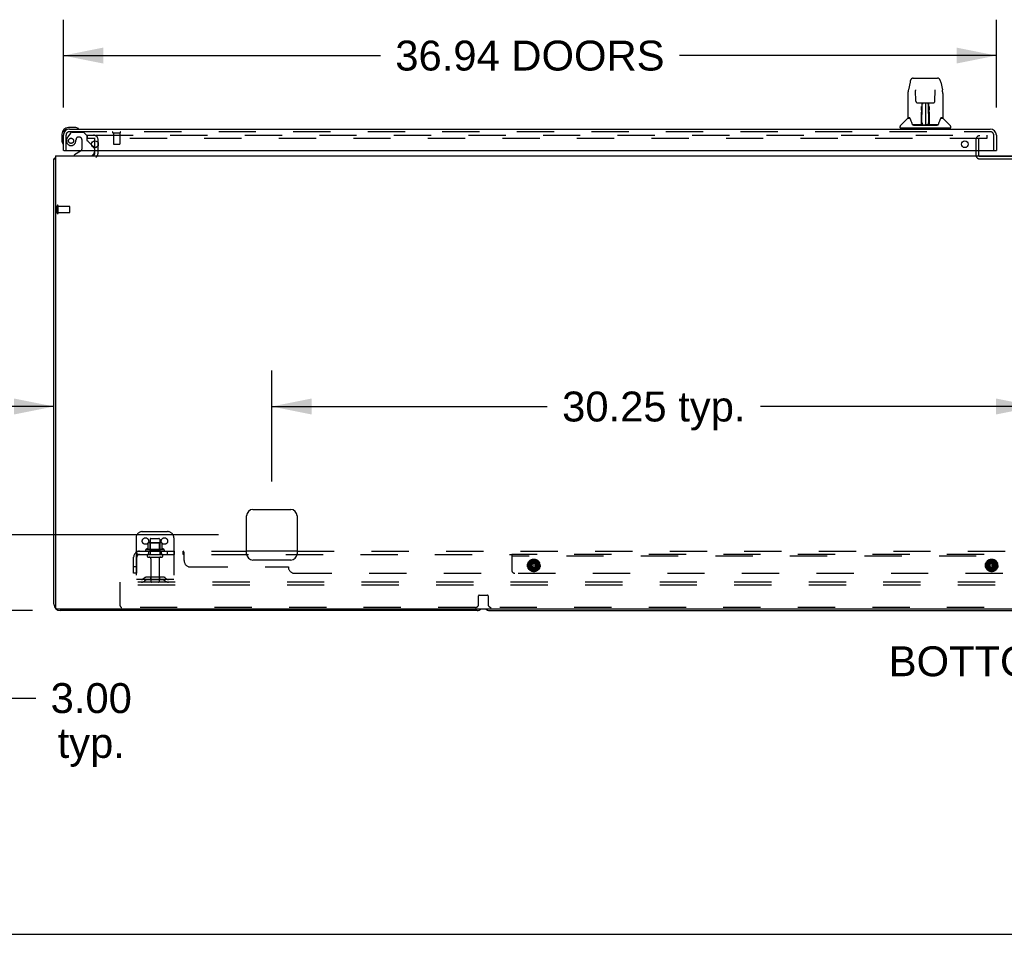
# Model space of a CAD drawing. Header units: inches. Extents: x 0 to 268, y 0 to 174.
# Tile 2 of 125: x 47 to 86, y 0 to 36. Entities that reach past the tile are written whole.
import ezdxf

# ---------------------------------------------------------------- set-up
doc = ezdxf.new("R2010")
doc.units = ezdxf.units.IN
doc.header["$LTSCALE"] = 14.754949
doc.header["$MEASUREMENT"] = 0
doc.linetypes.add('HIDDEN', pattern=[0.2, 0.1, -0.1])
doc.layers.get('0').update_dxf_attribs({"linetype": 'CONTINUOUS'})
for name, color, linetype in [('DEFAULT_2', 8, 'HIDDEN'), ('DIMENSIONS', 7, 'CONTINUOUS'), ('LEFT_OR_SECONDARY_DOOR_ASSEMBLY', 7, 'CONTINUOUS'), ('SUBPANEL', 7, 'CONTINUOUS')]:
    doc.layers.add(name, color=color, linetype=linetype)
doc.styles.get("Standard").update_dxf_attribs({"font": 'arial.ttf'})
doc.dimstyles.new('DIMSTYLE_1', dxfattribs={"dimtxt": 1.183552, "dimasz": 1.578069, "dimexe": 0.09, "dimexo": 0.07, "dimgap": 0.0375, "dimtad": 0, "dimtih": 1, "dimtoh": 1, "dimzin": 4, "dimdsep": 46, "dimtxsty": 'Standard', "dimblk": '_FILLED', "dimblk1": '_FILLED', "dimblk2": '_FILLED', "dimcen": 0.09, "dimadec": 3, "dimazin": 1, "dimtfac": 1, "dimtdec": 3, "dimtofl": 0, "dimtmove": 0, "dimatfit": 3, "dimldrblk": '_FILLED', "dimfxl": 0, "dimtolj": 1, "dimtzin": 4, "dimarcsym": 0})

# ---------------------------------------------------------------- blocks, each defined once
blk = doc.blocks.new('_FILLED')
at = {"color": 0, "linetype": 'ByBlock'}
blk.add_solid([(0, 0), (-1, 0.2), (-1, -0.2)], dxfattribs=at)
blk = doc.blocks.new('*D6')
at = {"layer": 'DIMENSIONS', "color": 2, "linetype": 'Continuous'}
for p, q in [((48.518, 32.729), (48.518, 36.198)), ((85.456, 32.729), (85.456, 36.198)), ((48.518, 34.778), (61.072, 34.778)), ((85.456, 34.778), (72.903, 34.778))]:
    blk.add_line(p, q, dxfattribs=at)
at = {"layer": 'DIMENSIONS', "color": 2, "linetype": 'Continuous', "xscale": 1.5780694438, "yscale": 1.5780694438, "zscale": 1.5780694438, "rotation": 180}
blk.add_blockref('_FILLED', (48.518, 34.778), dxfattribs=at)
at = {"layer": 'DIMENSIONS', "color": 2, "linetype": 'Continuous', "xscale": 1.5780694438, "yscale": 1.5780694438, "zscale": 1.5780694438}
blk.add_blockref('_FILLED', (85.456, 34.778), dxfattribs=at)
at = {"layer": 'DIMENSIONS', "color": 2, "linetype": 'Continuous', "insert": (66.987, 35.37), "char_height": 1.18355, "width": 10.64757, "attachment_point": 2, "line_spacing_factor": 0.9}
blk.add_mtext('36.94 DOORS', dxfattribs=at)
blk = doc.blocks.new('*D13')
at = {"layer": 'DIMENSIONS', "color": 2, "linetype": 'Continuous'}
for p, q in [((56.768, 17.917), (56.768, 22.309)), ((87.018, 17.917), (87.018, 22.309)), ((56.768, 20.889), (67.674, 20.889)), ((87.018, 20.889), (76.113, 20.889))]:
    blk.add_line(p, q, dxfattribs=at)
at = {"layer": 'DIMENSIONS', "color": 2, "linetype": 'Continuous', "xscale": 1.5780694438, "yscale": 1.5780694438, "zscale": 1.5780694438, "rotation": 180}
blk.add_blockref('_FILLED', (56.768, 20.889), dxfattribs=at)
at = {"layer": 'DIMENSIONS', "color": 2, "linetype": 'Continuous', "xscale": 1.5780694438, "yscale": 1.5780694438, "zscale": 1.5780694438}
blk.add_blockref('_FILLED', (87.018, 20.889), dxfattribs=at)
at = {"layer": 'DIMENSIONS', "color": 2, "linetype": 'Continuous', "insert": (71.893, 21.48), "char_height": 1.1836, "width": 7.25531, "attachment_point": 2, "line_spacing_factor": 0.9}
blk.add_mtext('30.25 typ.', dxfattribs=at)
blk = doc.blocks.new('*D14')
at = {"layer": 'DIMENSIONS', "color": 2, "linetype": 'Continuous'}
for p, q in [((56.768, 17.917), (56.768, 22.309)), ((48.143, 20.889), (44.127, 20.889)), ((56.768, 20.889), (59.924, 20.889))]:
    blk.add_line(p, q, dxfattribs=at)
at = {"layer": 'DIMENSIONS', "color": 2, "linetype": 'Continuous', "xscale": 1.5780694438, "yscale": 1.5780694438, "zscale": 1.5780694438}
blk.add_blockref('_FILLED', (48.143, 20.889), dxfattribs=at)
at = {"layer": 'DIMENSIONS', "color": 2, "linetype": 'Continuous', "xscale": 1.5780694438, "yscale": 1.5780694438, "zscale": 1.5780694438, "rotation": 180}
blk.add_blockref('_FILLED', (56.768, 20.889), dxfattribs=at)
at = {"layer": 'DIMENSIONS', "color": 2, "linetype": 'Continuous', "insert": (41.928, 21.48), "char_height": 1.1836, "width": 3.21627, "attachment_point": 2, "line_spacing_factor": 0.9}
blk.add_mtext('8.63\\Ptyp.', dxfattribs=at)
blk = doc.blocks.new('*D15')
at = {"layer": 'DIMENSIONS', "color": 2, "linetype": 'Continuous'}
for p, q in [((46.041, 15.813), (46.041, 18.969)), ((54.664, 15.813), (44.62, 15.813)), ((47.289, 12.813), (44.62, 12.813)), ((46.041, 12.813), (46.041, 9.349)), ((46.041, 9.349), (47.421, 9.349))]:
    blk.add_line(p, q, dxfattribs=at)
at = {"layer": 'DIMENSIONS', "color": 2, "linetype": 'Continuous', "xscale": 1.5780694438, "yscale": 1.5780694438, "zscale": 1.5780694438}
for p, rotation in [((46.041, 15.813), 270), ((46.041, 12.813), 90)]:
    blk.add_blockref('_FILLED', p, dxfattribs=dict(at, rotation=rotation))
at = {"layer": 'DIMENSIONS', "color": 2, "linetype": 'Continuous', "insert": (49.621, 9.941), "char_height": 1.1836, "width": 3.21627, "attachment_point": 2, "line_spacing_factor": 0.9}
blk.add_mtext('3.00\\Ptyp.', dxfattribs=at)

msp = doc.modelspace()

# ---------------------------------------------------------------- linework, layer by layer
at = {"color": 7, "linetype": 'Continuous'}
for p, q in [((49.768, 31.134), (49.768, 31.4)), ((48.206, 30.813), (48.206, 12.938)), ((48.206, 30.813), (125.831, 30.813)), ((49.768, 30.938), (49.768, 31.017)), ((48.143, 13.063), (48.143, 30.688)), ((48.143, 30.688), (48.206, 30.688)), ((48.204, 30.726), (48.206, 30.724)), ((56.018, 16.813), (57.518, 16.813)), ((55.768, 15.063), (55.768, 16.563)), ((57.768, 16.563), (57.768, 15.063)), ((57.518, 14.813), (56.018, 14.813)), ((48.268, 12.875), (125.706, 12.875)), ((64.893, 12.813), (48.393, 12.813)), ((65.393, 12.813), (108.643, 12.813)), ((0, 0), (268.272, 0))]:
    msp.add_line(p, q, dxfattribs=at)
for points in [[(48.167, 30.707), (48.164, 30.706), (48.161, 30.705), (48.158, 30.703), (48.155, 30.702), (48.153, 30.701), (48.15, 30.699), (48.148, 30.698), (48.147, 30.696), (48.146, 30.695), (48.145, 30.693), (48.144, 30.691), (48.143, 30.69), (48.143, 30.688)], [(48.204, 30.726), (48.202, 30.724), (48.199, 30.722), (48.197, 30.72), (48.193, 30.718), (48.19, 30.716), (48.186, 30.714), (48.182, 30.713), (48.179, 30.711), (48.175, 30.71), (48.167, 30.707)]]:
    msp.add_lwpolyline(points, dxfattribs=at)
for centre, radius, start, end in [((49.643, 30.938), 0.125, 270, 360), ((48.393, 30.563), 0.25, 138.6068, 139.2391), ((56.018, 16.563), 0.25, 90, 180), ((57.518, 16.563), 0.25, 0, 90), ((56.018, 15.063), 0.25, 180, 270), ((57.518, 15.063), 0.25, 270, 360), ((48.393, 13.063), 0.25, 180, 270), ((48.268, 12.938), 0.0625, 180, 270), ((64.893, 13.063), 0.25, 270, 311.404), ((65.393, 13.063), 0.25, 228.596, 270)]:
    msp.add_arc(centre, radius, start, end, dxfattribs=at)
at = {"layer": 'DEFAULT_2', "color": 8, "linetype": 'HIDDEN'}
for p, q in [((49.456, 31.625), (49.456, 31.5)), ((49.456, 31.625), (49.772, 31.625)), ((49.8, 31.625), (85.081, 31.625)), ((85.081, 31.625), (85.081, 31.5)), ((49.772, 31.5), (49.456, 31.5)), ((49.768, 31.4), (49.768, 31.438)), ((85.081, 31.5), (49.8, 31.5)), ((49.893, 30.938), (49.893, 31.438)), ((84.643, 31.451), (84.643, 30.843)), ((84.747, 31.451), (84.747, 30.843)), ((49.768, 31.017), (49.768, 31.134)), ((84.797, 30.793), (87.989, 30.793)), ((84.797, 30.689), (87.989, 30.689)), ((48.268, 28.546), (48.268, 28.83)), ((48.311, 28.546), (48.311, 28.83)), ((48.311, 28.812), (48.758, 28.812)), ((48.311, 28.564), (48.758, 28.564)), ((48.768, 28.574), (48.768, 28.802)), ((51.393, 15.688), (51.393, 13.938)), ((51.643, 15.938), (52.643, 15.938)), ((51.956, 15.633), (51.956, 15.038)), ((51.986, 15.663), (52.301, 15.663)), ((52.331, 15.633), (52.331, 15.038)), ((52.893, 15.688), (52.893, 13.938)), ((52.499, 15.233), (51.788, 15.233)), ((51.866, 15.488), (51.866, 15.261)), ((52.399, 15.499), (51.888, 15.499)), ((51.96, 15.479), (51.94, 15.499)), ((51.96, 15.183), (51.96, 15.479)), ((52.327, 15.479), (51.96, 15.479)), ((52.327, 15.479), (52.347, 15.499)), ((52.327, 15.183), (52.327, 15.479)), ((52.421, 15.488), (52.421, 15.261)), ((52.477, 15.163), (51.809, 15.163)), ((51.886, 15.038), (52.401, 15.038)), ((51.886, 14.928), (52.401, 14.928)), ((51.96, 15.183), (51.94, 15.163)), ((52.327, 15.183), (51.96, 15.183)), ((51.978, 14.865), (51.978, 13.968)), ((52.308, 14.865), (52.308, 13.968)), ((52.327, 15.183), (52.347, 15.163)), ((52.893, 14.042), (51.393, 14.042)), ((51.736, 14.11), (51.668, 14.061)), ((52.484, 14.132), (51.803, 14.132)), ((51.968, 14.132), (51.968, 14.028)), ((52.318, 14.132), (52.318, 14.028)), ((52.55, 14.11), (52.618, 14.061)), ((50.768, 13.813), (50.768, 13.938)), ((123.768, 13.938), (50.768, 13.938)), ((50.768, 13), (50.768, 13.813)), ((123.768, 13.813), (50.768, 13.813)), ((51.797, 14.026), (51.729, 13.977)), ((52.484, 14.028), (51.803, 14.028)), ((52.49, 14.026), (52.558, 13.977)), ((64.956, 13.063), (64.956, 13.398)), ((64.976, 13.418), (65.311, 13.418)), ((65.331, 13.398), (65.331, 13.063)), ((64.831, 12.938), (50.831, 12.938)), ((108.581, 12.938), (65.456, 12.938))]:
    msp.add_line(p, q, dxfattribs=at)
for centre in [(51.768, 15.563), (52.518, 15.563)]:
    msp.add_circle(centre, 0.128, dxfattribs=at)
for centre, radius, start, end in [((49.706, 31.438), 0.188, 0, 90), ((84.797, 31.451), 0.154, 90, 180), ((49.706, 31.438), 0.0625, 0, 90), ((84.797, 31.451), 0.05, 90, 180), ((49.643, 30.938), 0.25, 310.7609, 360), ((84.797, 30.843), 0.154, 180, 270), ((84.797, 30.843), 0.05, 180, 270), ((48.29, 28.83), 0.0215, 360, 180), ((48.29, 28.546), 0.0215, 180, 0), ((48.758, 28.802), 0.01, 360, 90), ((48.758, 28.574), 0.01, 270, 0), ((51.643, 15.688), 0.25, 90, 180), ((51.986, 15.633), 0.03, 90, 180), ((52.301, 15.633), 0.03, 0, 90), ((52.643, 15.688), 0.25, 0, 90), ((51.809, 15.201), 0.0384, 124.4497, 270), ((52.143, 14.633), 0.698, 113.9679, 120.6631), ((51.856, 15.279), 0.01, 293.9679, 360), ((51.876, 15.488), 0.01, 95.1938, 180), ((51.888, 15.358), 0.141, 90, 95.2081), ((52.399, 15.358), 0.141, 84.7919, 90), ((52.411, 15.488), 0.01, 0, 84.8062), ((52.431, 15.279), 0.01, 180, 246.0321), ((52.143, 14.633), 0.698, 59.3369, 66.0321), ((52.477, 15.201), 0.0384, 270, 55.5503), ((51.886, 14.983), 0.055, 90, 270), ((51.916, 14.865), 0.0625, 0, 90), ((52.371, 14.865), 0.0625, 90, 180), ((52.401, 14.983), 0.055, 270, 90), ((51.608, 14.146), 0.104, 270, 305.7539), ((51.803, 14.018), 0.114, 90, 125.7539), ((52.484, 14.018), 0.114, 54.2461, 90), ((52.679, 14.146), 0.104, 234.2461, 270), ((51.608, 14.146), 0.208, 270, 305.7539), ((51.803, 14.018), 0.01, 90, 125.7539), ((52.008, 13.968), 0.03, 180, 270), ((52.278, 13.968), 0.03, 270, 360), ((52.484, 14.018), 0.01, 54.2461, 90), ((52.679, 14.146), 0.208, 234.2461, 270), ((64.976, 13.398), 0.02, 90, 180), ((65.311, 13.398), 0.02, 0, 90), ((50.831, 13), 0.0625, 180, 270), ((64.831, 13.063), 0.125, 270, 360), ((65.456, 13.063), 0.125, 180, 270)]:
    msp.add_arc(centre, radius, start, end, dxfattribs=at)
at = {"layer": 'LEFT_OR_SECONDARY_DOOR_ASSEMBLY', "color": 7, "linetype": 'Continuous'}
for p, q in [((82.035, 33.732), (81.969, 33.427)), ((82.159, 33.886), (83.128, 33.886)), ((83.252, 33.732), (83.317, 33.427)), ((81.954, 33.283), (81.954, 32.32)), ((81.954, 33.283), (81.954, 33.283)), ((82.255, 33.422), (82.256, 33.418)), ((82.256, 33.418), (82.256, 33.413)), ((82.256, 33.413), (82.256, 33.408)), ((82.256, 33.408), (82.256, 33.397)), ((82.263, 32.98), (82.256, 33.397)), ((83.023, 32.98), (83.031, 33.403)), ((83.031, 33.412), (83.031, 33.417)), ((83.031, 33.403), (83.031, 33.412)), ((83.332, 33.283), (83.332, 32.32)), ((82.344, 32.902), (82.404, 32.902)), ((82.445, 32.903), (82.842, 32.903)), ((82.493, 32.733), (82.493, 32.763)), ((82.504, 32.903), (82.501, 32.548)), ((82.501, 32.769), (82.501, 32.738)), ((82.506, 32.043), (82.521, 32.903)), ((82.529, 32.903), (82.529, 32.898)), ((82.529, 32.898), (82.529, 32.849)), ((82.643, 32.903), (82.643, 32.032)), ((82.758, 32.849), (82.757, 32.903)), ((82.781, 32.043), (82.766, 32.903)), ((82.786, 32.548), (82.783, 32.903)), ((82.793, 32.763), (82.793, 32.733)), ((82.883, 32.902), (82.943, 32.902)), ((82.489, 32.056), (82.492, 32.377)), ((82.492, 32.377), (82.492, 32.428)), ((82.493, 32.699), (82.493, 32.733)), ((82.493, 32.662), (82.493, 32.699)), ((82.493, 32.624), (82.493, 32.662)), ((82.5, 32.548), (82.501, 32.624)), ((82.501, 32.738), (82.501, 32.702)), ((82.501, 32.702), (82.501, 32.664)), ((82.501, 32.664), (82.501, 32.624)), ((82.501, 32.548), (82.501, 32.528)), ((82.501, 32.528), (82.501, 32.52)), ((82.501, 32.52), (82.502, 32.52)), ((82.517, 32.678), (82.502, 32.678)), ((82.502, 32.66), (82.516, 32.66)), ((82.502, 32.52), (82.502, 32.444)), ((82.502, 32.444), (82.502, 32.444)), ((82.502, 32.436), (82.502, 32.443)), ((82.502, 32.425), (82.502, 32.436)), ((82.504, 32.436), (82.502, 32.436)), ((82.502, 32.434), (82.51, 32.434)), ((82.502, 32.188), (82.502, 32.424)), ((82.785, 32.678), (82.77, 32.678)), ((82.77, 32.66), (82.785, 32.66)), ((82.777, 32.434), (82.785, 32.434)), ((82.785, 32.436), (82.783, 32.436)), ((82.786, 32.683), (82.785, 32.72)), ((82.785, 32.52), (82.785, 32.444)), ((82.785, 32.443), (82.785, 32.442)), ((82.785, 32.442), (82.785, 32.43)), ((82.785, 32.43), (82.785, 32.427)), ((82.785, 32.427), (82.785, 32.426)), ((82.785, 32.188), (82.785, 32.424)), ((82.786, 32.644), (82.786, 32.683)), ((82.787, 32.548), (82.786, 32.644)), ((82.786, 32.528), (82.786, 32.548)), ((82.786, 32.52), (82.786, 32.528)), ((82.787, 32.529), (82.787, 32.539)), ((82.787, 32.501), (82.787, 32.529)), ((82.787, 32.378), (82.787, 32.43)), ((82.79, 32.056), (82.787, 32.378)), ((82.793, 32.733), (82.793, 32.699)), ((82.793, 32.699), (82.794, 32.662)), ((82.794, 32.662), (82.794, 32.624)), ((82.795, 32.377), (82.797, 32.056)), ((81.639, 31.918), (81.639, 31.973)), ((81.946, 32.295), (81.651, 32)), ((82.023, 32.312), (81.962, 32.312)), ((81.967, 32.304), (82.029, 32.304)), ((82.025, 32.309), (82.026, 32.308)), ((82.491, 32.036), (82.158, 32.036)), ((82.179, 32.028), (83.108, 32.028)), ((82.492, 32.036), (82.491, 32.036)), ((82.499, 32.351), (82.492, 32.351)), ((82.493, 32.032), (82.492, 32.033)), ((82.495, 32.038), (82.495, 32.036)), ((82.496, 32.056), (82.499, 32.351)), ((82.499, 32.068), (82.5, 32.097)), ((82.499, 32.068), (82.5, 32.044)), ((82.499, 32.058), (82.499, 32.068)), ((82.499, 32.051), (82.499, 32.058)), ((82.499, 32.049), (82.499, 32.051)), ((82.499, 32.047), (82.499, 32.049)), ((82.499, 32.047), (82.499, 32.047)), ((82.5, 32.097), (82.502, 32.188)), ((82.505, 32.033), (82.509, 32.03)), ((82.516, 32.111), (82.507, 32.111)), ((82.509, 32.036), (82.508, 32.036)), ((82.516, 32.111), (82.514, 32.034)), ((82.514, 32.034), (82.643, 32.032)), ((82.772, 32.034), (82.643, 32.032)), ((82.772, 32.034), (82.771, 32.111)), ((82.78, 32.111), (82.771, 32.111)), ((82.779, 32.036), (82.777, 32.036)), ((82.785, 32.188), (82.787, 32.097)), ((82.787, 32.097), (82.787, 32.07)), ((82.787, 32.07), (82.788, 32.057)), ((82.787, 32.044), (82.787, 32.068)), ((82.787, 32.044), (82.787, 32.042)), ((82.788, 32.057), (82.788, 32.054)), ((82.788, 32.054), (82.788, 32.051)), ((82.788, 32.051), (82.788, 32.05)), ((82.788, 32.05), (82.788, 32.048)), ((82.788, 32.048), (82.788, 32.047)), ((82.788, 32.047), (82.788, 32.046)), ((82.788, 32.046), (82.788, 32.045)), ((82.791, 32.036), (82.791, 32.038)), ((82.791, 32.038), (82.792, 32.037)), ((82.793, 32.031), (82.794, 32.032)), ((83.129, 32.036), (82.796, 32.036)), ((83.256, 32.3), (83.26, 32.308)), ((83.258, 32.304), (83.32, 32.304)), ((83.26, 32.308), (83.26, 32.308)), ((83.264, 32.312), (83.264, 32.312)), ((83.324, 32.312), (83.264, 32.312)), ((83.341, 32.295), (83.636, 32)), ((83.647, 31.918), (83.647, 31.973)), ((48.458, 31.668), (48.458, 31.411)), ((48.978, 31.931), (48.721, 31.931)), ((48.765, 31.871), (48.721, 31.871)), ((49.016, 31.928), (48.978, 31.931)), ((49.113, 31.884), (49.107, 31.886)), ((83.639, 31.91), (81.647, 31.91)), ((81.698, 31.91), (81.698, 31.871)), ((83.588, 31.91), (83.588, 31.871)), ((48.458, 31.411), (48.461, 31.373)), ((48.503, 31.283), (48.505, 31.276)), ((49.637, 31.244), (49.718, 31.163)), ((48.538, 31.017), (48.518, 31.017)), ((49.198, 30.99), (48.96, 30.852)), ((48.96, 30.813), (48.96, 30.852)), ((49.747, 31.017), (49.747, 30.97)), ((85.436, 31.017), (85.456, 31.017))]:
    msp.add_line(p, q, dxfattribs=at)
at = {"layer": 'LEFT_OR_SECONDARY_DOOR_ASSEMBLY', "color": 3, "linetype": 'Continuous'}
for p, q in [((48.518, 31.017), (48.518, 31.624)), ((48.765, 31.871), (85.209, 31.871)), ((85.456, 31.624), (85.456, 31.017)), ((48.538, 31.017), (85.436, 31.017))]:
    msp.add_line(p, q, dxfattribs=at)
at = {"layer": 'LEFT_OR_SECONDARY_DOOR_ASSEMBLY', "color": 8, "linetype": 'HIDDEN'}
for p, q in [((48.622, 31.017), (48.622, 31.624)), ((48.798, 31.712), (48.697, 31.568)), ((48.765, 31.767), (85.209, 31.767)), ((48.863, 31.746), (49.314, 31.746)), ((49.44, 31.62), (49.314, 31.746)), ((49.44, 31.62), (49.44, 31.441)), ((50.48, 31.724), (50.764, 31.724)), ((50.498, 31.724), (50.498, 31.277)), ((50.746, 31.724), (50.746, 31.277)), ((85.352, 31.017), (85.352, 31.624)), ((49.15, 31.554), (49.117, 31.554)), ((49.248, 31.456), (49.248, 31.076)), ((49.637, 31.244), (49.499, 31.382)), ((50.508, 31.267), (50.736, 31.267)), ((49.747, 31.092), (49.747, 31.017))]:
    msp.add_line(p, q, dxfattribs=at)
at = {"layer": 'LEFT_OR_SECONDARY_DOOR_ASSEMBLY', "color": 7, "linetype": 'Continuous'}
for points in [[(82.159, 33.886), (82.155, 33.886), (82.142, 33.885), (82.129, 33.881), (82.117, 33.876), (82.105, 33.87), (82.095, 33.862), (82.086, 33.853), (82.078, 33.843), (82.071, 33.833), (82.064, 33.821), (82.058, 33.809), (82.053, 33.795), (82.047, 33.78), (82.042, 33.764), (82.038, 33.745), (82.035, 33.732)], [(83.252, 33.732), (83.249, 33.745), (83.244, 33.764), (83.239, 33.78), (83.234, 33.796), (83.228, 33.809), (83.222, 33.822), (83.216, 33.833), (83.209, 33.844), (83.2, 33.853), (83.191, 33.862), (83.181, 33.87), (83.169, 33.877), (83.157, 33.882), (83.144, 33.885), (83.131, 33.886), (83.128, 33.886)], [(81.969, 33.427), (81.964, 33.396), (81.958, 33.356), (81.955, 33.316), (81.954, 33.283)], [(82.255, 33.426), (82.255, 33.426), (82.255, 33.426), (82.255, 33.425), (82.255, 33.424), (82.255, 33.423), (82.255, 33.422)], [(83.031, 33.417), (83.031, 33.421), (83.031, 33.422), (83.031, 33.424), (83.031, 33.425), (83.031, 33.425), (83.031, 33.425)], [(83.332, 33.283), (83.331, 33.317), (83.328, 33.357), (83.323, 33.397), (83.317, 33.427)], [(82.263, 32.98), (82.264, 32.973), (82.266, 32.962), (82.269, 32.952), (82.274, 32.942), (82.28, 32.932), (82.288, 32.924), (82.297, 32.917), (82.306, 32.911), (82.316, 32.907), (82.327, 32.904), (82.338, 32.902), (82.343, 32.902)], [(82.404, 32.902), (82.413, 32.902), (82.424, 32.903), (82.436, 32.903), (82.445, 32.903)], [(82.501, 32.769), (82.501, 32.767), (82.5, 32.766), (82.499, 32.765), (82.497, 32.764), (82.496, 32.763), (82.493, 32.763)], [(82.785, 32.72), (82.785, 32.754), (82.785, 32.769)], [(82.842, 32.903), (82.851, 32.903), (82.862, 32.903), (82.874, 32.902), (82.882, 32.902)], [(82.944, 32.902), (82.95, 32.902), (82.961, 32.904), (82.972, 32.907), (82.982, 32.912), (82.991, 32.918), (83, 32.925), (83.007, 32.934), (83.013, 32.943), (83.018, 32.953), (83.021, 32.964), (83.023, 32.975), (83.023, 32.98)], [(82.492, 32.428), (82.492, 32.452), (82.493, 32.475), (82.493, 32.496), (82.493, 32.516), (82.493, 32.533)], [(82.501, 32.528), (82.501, 32.528), (82.502, 32.524), (82.502, 32.52)], [(82.785, 32.52), (82.785, 32.524), (82.786, 32.528), (82.786, 32.528)], [(82.785, 32.426), (82.785, 32.425), (82.785, 32.425), (82.785, 32.425)], [(82.787, 32.43), (82.787, 32.456), (82.787, 32.479), (82.787, 32.501)], [(82.794, 32.533), (82.794, 32.516), (82.794, 32.496), (82.794, 32.475), (82.794, 32.452), (82.794, 32.428), (82.795, 32.377)], [(82.022, 32.312), (82.022, 32.312), (82.022, 32.312), (82.023, 32.312)], [(82.023, 32.312), (82.023, 32.311), (82.024, 32.311), (82.025, 32.31), (82.025, 32.309)], [(82.025, 32.309), (82.025, 32.31), (82.024, 32.311), (82.024, 32.311), (82.024, 32.312), (82.024, 32.312)], [(82.032, 32.304), (82.03, 32.305), (82.028, 32.306), (82.027, 32.307), (82.026, 32.308), (82.025, 32.309)], [(82.026, 32.308), (82.03, 32.301), (82.044, 32.273), (82.059, 32.237), (82.074, 32.195), (82.09, 32.147), (82.105, 32.1)], [(82.105, 32.1), (82.108, 32.091), (82.112, 32.078), (82.117, 32.068), (82.122, 32.059), (82.128, 32.052)], [(82.128, 32.052), (82.133, 32.046), (82.14, 32.041), (82.147, 32.038), (82.155, 32.036), (82.157, 32.036)], [(82.492, 32.033), (82.491, 32.033), (82.491, 32.033), (82.49, 32.033), (82.49, 32.032), (82.489, 32.032), (82.488, 32.031)], [(82.489, 32.036), (82.491, 32.036), (82.492, 32.037), (82.494, 32.038), (82.495, 32.04), (82.496, 32.042), (82.496, 32.044)], [(82.498, 32.044), (82.498, 32.042), (82.497, 32.04), (82.496, 32.038), (82.495, 32.037), (82.493, 32.036), (82.492, 32.036)], [(82.492, 32.036), (82.493, 32.036), (82.494, 32.037), (82.495, 32.038)], [(82.495, 32.038), (82.496, 32.039), (82.497, 32.04), (82.498, 32.041), (82.498, 32.041), (82.498, 32.042), (82.498, 32.042), (82.498, 32.043), (82.498, 32.043), (82.498, 32.043), (82.498, 32.044), (82.499, 32.044), (82.499, 32.044), (82.499, 32.044), (82.499, 32.045), (82.499, 32.045), (82.499, 32.045), (82.499, 32.046), (82.499, 32.046), (82.499, 32.047)], [(82.496, 32.037), (82.497, 32.038), (82.499, 32.04)], [(82.498, 32.04), (82.499, 32.039), (82.499, 32.038), (82.501, 32.037), (82.502, 32.035), (82.504, 32.034), (82.505, 32.033)], [(82.499, 32.04), (82.499, 32.042), (82.5, 32.044)], [(82.505, 32.037), (82.504, 32.037), (82.503, 32.037), (82.502, 32.038), (82.501, 32.039), (82.5, 32.04), (82.5, 32.04), (82.499, 32.041), (82.499, 32.041)], [(82.508, 32.036), (82.508, 32.036), (82.507, 32.036), (82.506, 32.036), (82.505, 32.037)], [(82.509, 32.03), (82.51, 32.028), (82.51, 32.028)], [(82.776, 32.028), (82.777, 32.028), (82.778, 32.03), (82.782, 32.033)], [(82.781, 32.036), (82.78, 32.036), (82.779, 32.036)], [(82.788, 32.042), (82.787, 32.041), (82.786, 32.04), (82.786, 32.039), (82.785, 32.038), (82.784, 32.037), (82.782, 32.037), (82.781, 32.036)], [(82.782, 32.033), (82.783, 32.034), (82.784, 32.035), (82.785, 32.036), (82.786, 32.037), (82.787, 32.038), (82.788, 32.039), (82.788, 32.04), (82.788, 32.04)], [(82.787, 32.042), (82.788, 32.04), (82.789, 32.038), (82.791, 32.037), (82.791, 32.037)], [(82.788, 32.045), (82.788, 32.045), (82.788, 32.045), (82.788, 32.044), (82.788, 32.044), (82.788, 32.044), (82.788, 32.044), (82.788, 32.043), (82.788, 32.043), (82.788, 32.043), (82.788, 32.042), (82.789, 32.042), (82.789, 32.041), (82.789, 32.04), (82.79, 32.039), (82.791, 32.038)], [(82.79, 32.044), (82.79, 32.042), (82.791, 32.04), (82.792, 32.038), (82.794, 32.037), (82.796, 32.036), (82.798, 32.036)], [(82.792, 32.037), (82.793, 32.037), (82.794, 32.036)], [(82.793, 32.031), (82.793, 32.03), (82.793, 32.03), (82.793, 32.03), (82.794, 32.029), (82.794, 32.029), (82.794, 32.029), (82.795, 32.03), (82.796, 32.03), (82.796, 32.03), (82.797, 32.03), (82.798, 32.031), (82.798, 32.031)], [(82.794, 32.036), (82.796, 32.036), (82.796, 32.036)], [(83.129, 32.036), (83.131, 32.036), (83.139, 32.038), (83.146, 32.041), (83.153, 32.046), (83.159, 32.052)], [(83.159, 32.052), (83.164, 32.059), (83.169, 32.068), (83.174, 32.078), (83.179, 32.09), (83.182, 32.1)], [(83.182, 32.1), (83.196, 32.145), (83.212, 32.193), (83.227, 32.235), (83.242, 32.272), (83.256, 32.3)], [(83.261, 32.309), (83.261, 32.308), (83.259, 32.307), (83.258, 32.306), (83.257, 32.305), (83.255, 32.304)], [(83.26, 32.308), (83.261, 32.309), (83.261, 32.309)], [(83.261, 32.309), (83.262, 32.31), (83.263, 32.311), (83.263, 32.311), (83.264, 32.312)], [(83.262, 32.312), (83.263, 32.312), (83.263, 32.311), (83.262, 32.311), (83.262, 32.31), (83.261, 32.309)]]:
    msp.add_lwpolyline(points, dxfattribs=at)
at = {"layer": 'LEFT_OR_SECONDARY_DOOR_ASSEMBLY', "color": 8, "linetype": 'HIDDEN'}
msp.add_circle((48.822, 31.404), 0.101, dxfattribs=at)
at = {"layer": 'LEFT_OR_SECONDARY_DOOR_ASSEMBLY', "color": 3, "linetype": 'Continuous'}
for centre in [(49.768, 31.267), (84.206, 31.267)]:
    msp.add_circle(centre, 0.133, dxfattribs=at)
at = {"layer": 'LEFT_OR_SECONDARY_DOOR_ASSEMBLY', "color": 7, "linetype": 'Continuous'}
for centre, radius, start, end in [((82.504, 32.427), 0.00886, 359, 89), ((82.783, 32.427), 0.00886, 91, 181), ((81.679, 31.973), 0.0394, 135, 180), ((81.967, 32.274), 0.0295, 90, 135), ((81.962, 32.32), 0.00787, 180, 270), ((82.503, 32.036), 0.00787, 182, 258.8695), ((82.515, 32.043), 0.00886, 179.0026, 269), ((82.772, 32.043), 0.00886, 271, 1), ((82.783, 32.036), 0.00787, 281.1329, 358), ((83.32, 32.274), 0.0295, 45, 90), ((83.324, 32.32), 0.00787, 270, 360), ((83.608, 31.973), 0.0394, 0, 45), ((48.721, 31.668), 0.263, 90, 180), ((48.721, 31.668), 0.203, 90, 180), ((48.978, 31.681), 0.25, 59.1101, 90), ((49.098, 31.886), 0.015, 270, 353.6204), ((49.098, 31.882), 0.015, 6.3796, 59.1101), ((81.647, 31.918), 0.00787, 180, 270), ((83.639, 31.918), 0.00787, 270, 360), ((48.708, 31.411), 0.25, 180, 210.8899), ((48.507, 31.291), 0.015, 210.8899, 263.6204), ((48.503, 31.291), 0.015, 276.3796, 360), ((49.148, 31.076), 0.1, 300.092, 323.4532), ((49.59, 30.97), 0.157, 270, 360), ((49.647, 31.092), 0.1, 27.0175, 45)]:
    msp.add_arc(centre, radius, start, end, dxfattribs=at)
at = {"layer": 'LEFT_OR_SECONDARY_DOOR_ASSEMBLY', "color": 3, "linetype": 'Continuous'}
for centre, start, end in [((48.765, 31.624), 90, 180), ((85.209, 31.624), 0, 90)]:
    msp.add_arc(centre, 0.246, start, end, dxfattribs=at)
at = {"layer": 'LEFT_OR_SECONDARY_DOOR_ASSEMBLY', "color": 8, "linetype": 'HIDDEN'}
for centre, radius, start, end in [((48.765, 31.624), 0.142, 90, 180), ((48.863, 31.667), 0.079, 90, 144.9), ((50.48, 31.745), 0.0215, 90, 270), ((50.764, 31.745), 0.0215, 270, 90), ((85.209, 31.624), 0.142, 0, 90), ((48.822, 31.404), 0.187, 163.1561, 342.1518), ((49.012, 31.346), 0.386, 144.9, 163.1561), ((48.626, 31.467), 0.393, 342.0702, 358.3395), ((49.117, 31.456), 0.098, 90, 180), ((49.15, 31.456), 0.098, 0, 90), ((49.479, 31.441), 0.039, 180, 248.3904), ((49.428, 31.312), 0.1, 45, 68.3904), ((50.508, 31.277), 0.01, 180, 270), ((50.736, 31.277), 0.01, 270, 360), ((49.148, 31.076), 0.1, 323.4532, 360), ((49.647, 31.092), 0.1, 0, 27.0175)]:
    msp.add_arc(centre, radius, start, end, dxfattribs=at)
at = {"layer": 'SUBPANEL', "color": 8, "linetype": 'HIDDEN'}
for p, q in [((51.3, 14.288), (51.3, 14.926)), ((51.386, 15.109), (51.465, 15.012)), ((51.425, 15.038), (51.425, 15.163)), ((51.425, 15.163), (55.768, 15.163)), ((51.425, 15.038), (66.268, 15.038)), ((51.425, 14.288), (51.425, 14.926)), ((51.893, 15.163), (51.893, 15.038)), ((52.393, 15.163), (52.393, 15.038)), ((52.622, 15.163), (52.622, 15.038)), ((52.903, 15.163), (52.903, 15.038)), ((53.264, 15.038), (53.264, 15.163)), ((53.277, 15.028), (53.273, 15.032)), ((53.3, 15.012), (53.293, 15.012)), ((53.3, 15.109), (53.295, 15.116)), ((53.3, 14.788), (53.3, 15.109)), ((57.768, 15.163), (86.018, 15.163)), ((66.268, 15.038), (66.268, 14.413)), ((87.925, 15.038), (66.268, 15.038)), ((108.268, 14.96), (66.268, 14.96)), ((51.425, 14.538), (51.3, 14.538)), ((53.55, 14.538), (57.425, 14.538)), ((67.033, 14.781), (66.932, 14.605)), ((66.932, 14.595), (67.033, 14.42)), ((66.944, 14.574), (66.945, 14.573)), ((66.952, 14.634), (66.959, 14.631)), ((66.952, 14.567), (66.959, 14.569)), ((67.019, 14.749), (67.018, 14.75)), ((67.019, 14.749), (67.024, 14.745)), ((67.019, 14.451), (67.024, 14.456)), ((67.019, 14.446), (67.019, 14.445)), ((67.019, 14.445), (67.02, 14.444)), ((67.019, 14.444), (67.02, 14.443)), ((67.02, 14.443), (67.02, 14.442)), ((67.021, 14.441), (67.02, 14.442)), ((67.245, 14.786), (67.042, 14.786)), ((67.065, 14.772), (67.221, 14.772)), ((67.221, 14.428), (67.065, 14.428)), ((67.076, 14.775), (67.076, 14.739)), ((67.076, 14.462), (67.076, 14.421)), ((67.082, 14.786), (67.081, 14.784)), ((67.108, 14.786), (67.108, 14.415)), ((67.108, 14.75), (67.108, 14.45)), ((67.178, 14.786), (67.178, 14.415)), ((67.179, 14.75), (67.179, 14.45)), ((67.206, 14.784), (67.204, 14.786)), ((67.21, 14.775), (67.21, 14.739)), ((67.21, 14.462), (67.21, 14.421)), ((67.355, 14.605), (67.253, 14.781)), ((67.253, 14.42), (67.355, 14.595)), ((67.268, 14.749), (67.263, 14.745)), ((67.268, 14.451), (67.263, 14.456)), ((67.267, 14.444), (67.268, 14.445)), ((67.267, 14.443), (67.267, 14.444)), ((67.268, 14.446), (67.268, 14.446)), ((67.268, 14.445), (67.268, 14.446)), ((67.335, 14.634), (67.328, 14.631)), ((67.335, 14.567), (67.328, 14.569)), ((67.342, 14.628), (67.342, 14.627)), ((85.158, 14.781), (85.057, 14.605)), ((85.057, 14.595), (85.158, 14.42)), ((85.077, 14.634), (85.084, 14.631)), ((85.077, 14.567), (85.084, 14.569)), ((85.144, 14.749), (85.149, 14.745)), ((85.144, 14.451), (85.149, 14.456)), ((85.144, 14.446), (85.144, 14.445)), ((85.144, 14.445), (85.145, 14.444)), ((85.144, 14.444), (85.145, 14.443)), ((85.145, 14.443), (85.145, 14.442)), ((85.146, 14.441), (85.145, 14.442)), ((85.37, 14.786), (85.167, 14.786)), ((85.19, 14.772), (85.346, 14.772)), ((85.346, 14.428), (85.19, 14.428)), ((85.201, 14.775), (85.201, 14.739)), ((85.201, 14.462), (85.201, 14.421)), ((85.207, 14.786), (85.206, 14.784)), ((85.233, 14.786), (85.233, 14.415)), ((85.233, 14.75), (85.233, 14.45)), ((85.303, 14.786), (85.303, 14.415)), ((85.304, 14.75), (85.304, 14.45)), ((85.331, 14.784), (85.329, 14.786)), ((85.335, 14.775), (85.335, 14.739)), ((85.335, 14.462), (85.335, 14.421)), ((85.48, 14.605), (85.378, 14.781)), ((85.378, 14.42), (85.48, 14.595)), ((85.393, 14.749), (85.388, 14.745)), ((85.393, 14.451), (85.388, 14.456)), ((85.392, 14.444), (85.393, 14.445)), ((85.392, 14.443), (85.392, 14.444)), ((85.393, 14.446), (85.393, 14.446)), ((85.393, 14.445), (85.393, 14.446)), ((85.46, 14.634), (85.453, 14.631)), ((85.46, 14.567), (85.453, 14.569)), ((51.425, 14.288), (51.3, 14.288)), ((57.675, 14.288), (116.862, 14.288)), ((67.042, 14.415), (67.245, 14.415)), ((67.076, 14.421), (67.082, 14.415)), ((67.21, 14.421), (67.204, 14.415)), ((85.167, 14.415), (85.37, 14.415)), ((85.201, 14.421), (85.207, 14.415)), ((85.335, 14.421), (85.329, 14.415))]:
    msp.add_line(p, q, dxfattribs=at)
at = {"layer": 'SUBPANEL', "color": 3, "linetype": 'Continuous'}
msp.add_line((57.768, 15.163), (55.768, 15.163), dxfattribs=at)
at = {"layer": 'SUBPANEL', "color": 8, "linetype": 'HIDDEN'}
for points in [[(51.386, 15.109), (51.392, 15.116), (51.398, 15.125), (51.402, 15.134), (51.405, 15.143), (51.409, 15.15), (51.414, 15.157), (51.419, 15.161), (51.425, 15.163)], [(51.425, 15.092), (51.425, 15.094), (51.425, 15.097), (51.425, 15.096), (51.425, 15.092), (51.424, 15.087), (51.424, 15.082)], [(51.447, 15.035), (51.447, 15.035), (51.445, 15.039), (51.442, 15.043), (51.44, 15.047), (51.438, 15.052), (51.436, 15.056), (51.434, 15.061), (51.433, 15.066), (51.431, 15.071), (51.429, 15.076), (51.428, 15.08), (51.427, 15.085), (51.426, 15.09), (51.425, 15.092)], [(51.465, 15.012), (51.463, 15.012), (51.459, 15.014), (51.454, 15.018), (51.449, 15.022), (51.443, 15.028), (51.437, 15.032), (51.431, 15.036), (51.425, 15.038)], [(51.434, 15.05), (51.437, 15.046), (51.441, 15.042), (51.444, 15.039)], [(51.445, 15.038), (51.446, 15.036), (51.447, 15.035), (51.447, 15.035)], [(53.279, 15.15), (53.275, 15.157), (53.27, 15.161), (53.264, 15.163)], [(53.283, 15.143), (53.279, 15.15), (53.275, 15.157), (53.27, 15.161), (53.264, 15.163)], [(53.273, 15.032), (53.269, 15.036), (53.264, 15.038)], [(53.288, 15.014), (53.284, 15.018), (53.28, 15.022), (53.277, 15.028)], [(53.3, 15.012), (53.293, 15.012), (53.288, 15.014), (53.284, 15.018), (53.28, 15.022)], [(53.295, 15.116), (53.291, 15.125), (53.287, 15.134), (53.283, 15.143)], [(66.952, 14.634), (66.951, 14.634), (66.951, 14.634), (66.95, 14.634), (66.95, 14.633), (66.949, 14.633), (66.949, 14.632), (66.948, 14.632), (66.948, 14.631), (66.947, 14.631), (66.947, 14.63), (66.946, 14.629), (66.946, 14.629), (66.945, 14.628), (66.944, 14.627)], [(66.952, 14.567), (66.951, 14.567), (66.951, 14.567), (66.95, 14.567), (66.95, 14.567), (66.949, 14.568), (66.949, 14.568), (66.948, 14.569), (66.948, 14.569), (66.947, 14.57), (66.947, 14.57), (66.946, 14.571), (66.946, 14.572), (66.945, 14.573)], [(67.021, 14.759), (67.02, 14.758), (67.02, 14.757), (67.019, 14.756), (67.019, 14.756), (67.019, 14.755), (67.019, 14.754), (67.018, 14.753), (67.018, 14.753), (67.018, 14.752), (67.018, 14.751), (67.018, 14.751), (67.018, 14.75), (67.018, 14.75)], [(67.019, 14.446), (67.018, 14.447), (67.018, 14.448), (67.018, 14.448), (67.018, 14.449), (67.018, 14.45), (67.018, 14.45), (67.018, 14.451), (67.019, 14.451), (67.019, 14.451), (67.019, 14.451), (67.02, 14.451), (67.021, 14.451), (67.022, 14.451), (67.022, 14.451), (67.023, 14.451), (67.024, 14.45), (67.025, 14.45), (67.026, 14.449), (67.027, 14.449), (67.027, 14.448), (67.028, 14.447), (67.029, 14.447)], [(67.019, 14.451), (67.018, 14.451), (67.018, 14.45), (67.018, 14.45), (67.018, 14.449), (67.018, 14.449), (67.018, 14.448), (67.018, 14.447), (67.019, 14.446), (67.019, 14.446)], [(67.081, 14.784), (67.08, 14.783), (67.08, 14.783), (67.079, 14.782), (67.078, 14.781), (67.078, 14.78), (67.077, 14.779), (67.077, 14.778), (67.076, 14.777), (67.076, 14.776), (67.076, 14.775)], [(67.076, 14.425), (67.076, 14.424), (67.076, 14.423), (67.077, 14.423), (67.077, 14.422), (67.078, 14.421), (67.078, 14.42), (67.079, 14.419), (67.08, 14.418), (67.08, 14.417), (67.081, 14.416)], [(67.208, 14.781), (67.208, 14.782), (67.207, 14.783), (67.206, 14.783), (67.206, 14.784)], [(67.21, 14.425), (67.21, 14.424), (67.21, 14.423), (67.21, 14.423), (67.21, 14.422), (67.209, 14.421), (67.208, 14.42), (67.208, 14.419), (67.207, 14.418), (67.206, 14.417), (67.206, 14.416)], [(67.208, 14.781), (67.209, 14.78), (67.21, 14.779), (67.21, 14.778), (67.21, 14.777), (67.21, 14.776), (67.21, 14.775)], [(67.268, 14.446), (67.268, 14.447), (67.269, 14.448), (67.269, 14.448), (67.269, 14.449), (67.269, 14.45), (67.269, 14.45), (67.268, 14.451), (67.268, 14.451), (67.268, 14.451), (67.267, 14.451), (67.267, 14.451), (67.266, 14.451), (67.265, 14.451), (67.264, 14.451), (67.264, 14.451), (67.263, 14.45), (67.262, 14.45), (67.261, 14.449), (67.26, 14.449), (67.259, 14.448), (67.258, 14.447), (67.257, 14.447)], [(67.266, 14.759), (67.266, 14.758), (67.267, 14.757), (67.267, 14.756), (67.268, 14.756), (67.268, 14.755), (67.268, 14.754), (67.268, 14.753), (67.269, 14.753), (67.269, 14.752), (67.269, 14.751), (67.269, 14.751), (67.269, 14.75), (67.268, 14.75), (67.268, 14.749)], [(67.267, 14.443), (67.266, 14.442), (67.266, 14.441)], [(67.268, 14.451), (67.268, 14.451), (67.269, 14.45), (67.269, 14.45), (67.269, 14.449), (67.269, 14.449), (67.269, 14.448), (67.268, 14.447), (67.268, 14.446)], [(67.342, 14.628), (67.341, 14.629), (67.341, 14.629), (67.34, 14.63), (67.339, 14.631), (67.339, 14.631), (67.338, 14.632), (67.338, 14.632), (67.337, 14.633), (67.337, 14.633), (67.336, 14.634), (67.336, 14.634), (67.335, 14.634), (67.335, 14.634)], [(67.342, 14.574), (67.342, 14.573), (67.341, 14.572), (67.341, 14.571), (67.34, 14.57), (67.339, 14.57), (67.339, 14.569), (67.338, 14.569), (67.338, 14.568), (67.337, 14.568), (67.337, 14.567), (67.336, 14.567), (67.336, 14.567), (67.335, 14.567), (67.335, 14.567)], [(85.077, 14.634), (85.076, 14.634), (85.076, 14.634), (85.075, 14.634), (85.075, 14.633), (85.074, 14.633), (85.074, 14.632), (85.073, 14.632), (85.073, 14.631), (85.072, 14.631), (85.072, 14.63), (85.071, 14.629), (85.071, 14.629), (85.07, 14.628), (85.069, 14.627)], [(85.077, 14.567), (85.076, 14.567), (85.076, 14.567), (85.075, 14.567), (85.075, 14.567), (85.074, 14.568), (85.074, 14.568), (85.073, 14.569), (85.073, 14.569), (85.072, 14.57), (85.072, 14.57), (85.071, 14.571), (85.071, 14.572), (85.07, 14.573), (85.069, 14.574)], [(85.146, 14.759), (85.145, 14.758), (85.145, 14.757), (85.144, 14.756), (85.144, 14.756), (85.144, 14.755), (85.144, 14.754), (85.143, 14.753), (85.143, 14.753), (85.143, 14.752), (85.143, 14.751), (85.143, 14.751), (85.143, 14.75)], [(85.144, 14.749), (85.143, 14.75), (85.143, 14.75)], [(85.144, 14.446), (85.143, 14.447), (85.143, 14.448), (85.143, 14.448), (85.143, 14.449), (85.143, 14.45), (85.143, 14.45), (85.143, 14.451), (85.144, 14.451), (85.144, 14.451), (85.144, 14.451), (85.145, 14.451), (85.146, 14.451), (85.147, 14.451), (85.147, 14.451), (85.148, 14.451), (85.149, 14.45), (85.15, 14.45), (85.151, 14.449), (85.152, 14.449), (85.152, 14.448), (85.153, 14.447), (85.154, 14.447)], [(85.144, 14.451), (85.143, 14.451), (85.143, 14.45), (85.143, 14.45), (85.143, 14.449), (85.143, 14.449), (85.143, 14.448), (85.143, 14.447), (85.144, 14.446), (85.144, 14.446)], [(85.206, 14.784), (85.205, 14.783), (85.205, 14.783), (85.204, 14.782), (85.203, 14.781), (85.203, 14.78), (85.202, 14.779), (85.202, 14.778), (85.201, 14.777), (85.201, 14.776), (85.201, 14.775)], [(85.201, 14.425), (85.201, 14.424), (85.201, 14.423), (85.202, 14.423), (85.202, 14.422), (85.203, 14.421), (85.203, 14.42), (85.204, 14.419), (85.205, 14.418), (85.205, 14.417), (85.206, 14.416)], [(85.335, 14.779), (85.334, 14.78), (85.333, 14.781), (85.333, 14.782), (85.332, 14.783), (85.331, 14.783), (85.331, 14.784)], [(85.335, 14.425), (85.335, 14.424), (85.335, 14.423), (85.335, 14.423), (85.335, 14.422), (85.334, 14.421), (85.333, 14.42), (85.333, 14.419), (85.332, 14.418), (85.331, 14.417), (85.331, 14.416)], [(85.335, 14.779), (85.335, 14.778), (85.335, 14.777), (85.335, 14.776), (85.335, 14.775)], [(85.393, 14.446), (85.393, 14.447), (85.394, 14.448), (85.394, 14.448), (85.394, 14.449), (85.394, 14.45), (85.394, 14.45), (85.393, 14.451), (85.393, 14.451), (85.393, 14.451), (85.392, 14.451), (85.392, 14.451), (85.391, 14.451), (85.39, 14.451), (85.389, 14.451), (85.389, 14.451), (85.388, 14.45), (85.387, 14.45), (85.386, 14.449), (85.385, 14.449), (85.384, 14.448), (85.383, 14.447), (85.382, 14.447)], [(85.392, 14.757), (85.391, 14.758), (85.391, 14.759)], [(85.392, 14.443), (85.391, 14.442), (85.391, 14.441)], [(85.392, 14.757), (85.392, 14.756), (85.393, 14.756), (85.393, 14.755), (85.393, 14.754), (85.393, 14.753), (85.394, 14.753), (85.394, 14.752), (85.394, 14.751), (85.394, 14.751), (85.394, 14.75), (85.393, 14.75), (85.393, 14.749)], [(85.393, 14.451), (85.393, 14.451), (85.394, 14.45), (85.394, 14.45), (85.394, 14.449), (85.394, 14.449), (85.394, 14.448), (85.393, 14.447), (85.393, 14.446)], [(85.467, 14.627), (85.467, 14.628), (85.466, 14.629), (85.466, 14.629), (85.465, 14.63), (85.464, 14.631), (85.464, 14.631), (85.463, 14.632), (85.463, 14.632), (85.462, 14.633), (85.462, 14.633), (85.461, 14.634), (85.461, 14.634), (85.46, 14.634), (85.46, 14.634)], [(85.467, 14.574), (85.467, 14.573), (85.466, 14.572), (85.466, 14.571), (85.465, 14.57), (85.464, 14.57), (85.464, 14.569), (85.463, 14.569), (85.463, 14.568), (85.462, 14.568), (85.462, 14.567), (85.461, 14.567), (85.461, 14.567), (85.46, 14.567), (85.46, 14.567)]]:
    msp.add_lwpolyline(points, dxfattribs=at)
for centre, radius in [((67.143, 14.6), 0.25), ((67.143, 14.6), 0.22), ((85.268, 14.6), 0.25), ((85.268, 14.6), 0.22), ((67.143, 14.6), 0.21), ((67.143, 14.6), 0.172), ((67.143, 14.6), 0.172), ((67.143, 14.6), 0.135), ((67.143, 14.6), 0.125), ((67.143, 14.6), 0.124), ((67.143, 14.6), 0.094), ((85.268, 14.6), 0.21), ((85.268, 14.6), 0.172), ((85.268, 14.6), 0.172), ((85.268, 14.6), 0.135), ((85.268, 14.6), 0.125), ((85.268, 14.6), 0.124), ((85.268, 14.6), 0.094)]:
    msp.add_circle(centre, radius, dxfattribs=at)
for centre, radius, start, end in [((51.537, 14.926), 0.237, 90, 180), ((51.537, 14.926), 0.112, 90, 180), ((53.55, 14.788), 0.25, 180, 270), ((57.675, 14.538), 0.25, 180, 270), ((67.065, 14.6), 0.172, 90, 270), ((66.941, 14.6), 0.01, 150, 210), ((67.143, 14.6), 0.154, 103.2627, 256.7373), ((67.143, 14.6), 0.191, 233.428, 249.4625), ((67.042, 14.776), 0.01, 90, 150), ((67.143, 14.6), 0.154, 283.2627, 76.7373), ((67.143, 14.6), 0.191, 290.5375, 306.572), ((67.221, 14.6), 0.172, 270, 90), ((67.245, 14.776), 0.01, 30, 90), ((67.346, 14.6), 0.01, 330, 30), ((85.19, 14.6), 0.172, 90, 270), ((85.066, 14.6), 0.01, 150, 210), ((85.268, 14.6), 0.154, 103.2627, 256.7373), ((85.268, 14.6), 0.191, 233.428, 249.4625), ((85.167, 14.776), 0.01, 90, 150), ((85.268, 14.6), 0.154, 283.2627, 76.7373), ((85.268, 14.6), 0.191, 290.5375, 306.572), ((85.346, 14.6), 0.172, 270, 90), ((85.37, 14.776), 0.01, 30, 90), ((85.471, 14.6), 0.01, 330, 30), ((66.393, 14.413), 0.125, 180, 270), ((67.042, 14.425), 0.01, 210, 270), ((67.245, 14.425), 0.01, 270, 330), ((85.167, 14.425), 0.01, 210, 270), ((85.37, 14.425), 0.01, 270, 330)]:
    msp.add_arc(centre, radius, start, end, dxfattribs=at)

# ---------------------------------------------------------------- texts
at = {"layer": 'DIMENSIONS', "color": 2, "linetype": 'Continuous', "insert": (87.071, 11.397), "char_height": 1.18355, "width": 11.72993, "attachment_point": 2, "line_spacing_factor": 0.9}
msp.add_mtext('BOTTOM VIEW', dxfattribs=at)

# ---------------------------------------------------------------- dimensions: what is measured, and where the dimension line sits
at = {"layer": 'DIMENSIONS', "color": 2, "linetype": 'Continuous'}
for base, p1, p2, angle, text, picture, middle in [((48.518, 34.778), (85.456, 32.659), (48.518, 32.659), 180, '<> DOORS', '*D6', (66.987, 34.778)), ((56.768, 20.889), (87.018, 17.847), (56.768, 17.847), 180, '<> typ.', '*D13', (71.893, 20.889)), ((46.041, 15.813), (44.55, 12.813), (54.734, 15.813), 90, '<>\\Ptyp.', '*D15', (49.621, 8.462))]:
    dim = msp.add_linear_dim(base=base, p1=p1, p2=p2, angle=angle, text=text, dimstyle='DIMSTYLE_1', dxfattribs=at)
    dim.commit()
    dim.dimension.update_dxf_attribs({"geometry": picture, "text_midpoint": middle, "dimtype": 160})
dim = msp.add_linear_dim(base=(56.76834478, 20.888640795), p1=(48.14334478, 13.062738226), p2=(56.76834478, 17.847386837), text='<>\\Ptyp.', dimstyle='DIMSTYLE_1', dxfattribs=at)
dim.commit()
dim.dimension.update_dxf_attribs({"geometry": '*D14', "text_midpoint": (41.927539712, 20.000976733), "dimtype": 160})

doc.saveas('drawing.dxf')
